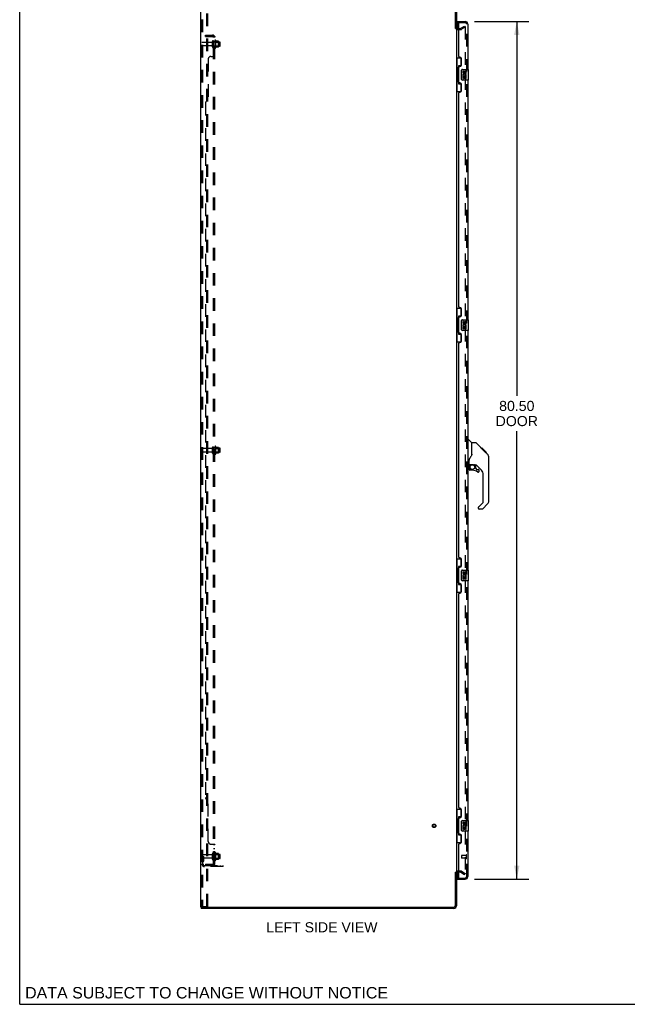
# Model space of a CAD drawing. Header units: inches. Extents: x 0 to 215, y 0 to 139.
# Tile 1 of 14: x 0 to 57, y 0 to 92. Entities that reach past the tile are written whole.
import ezdxf

# ---------------------------------------------------------------- set-up
doc = ezdxf.new("R2010")
doc.units = ezdxf.units.IN
doc.header["$LTSCALE"] = 11.804375
doc.header["$MEASUREMENT"] = 0
doc.linetypes.add('HIDDEN', pattern=[0.2, 0.1, -0.1])
doc.layers.get('0').update_dxf_attribs({"linetype": 'CONTINUOUS'})
for name, color, linetype in [('DEFAULT_2', 8, 'HIDDEN'), ('DIMENSIONS', 7, 'CONTINUOUS'), ('DOOR_ASSEMBLY', 7, 'CONTINUOUS'), ('SUBPANEL', 7, 'CONTINUOUS')]:
    doc.layers.add(name, color=color, linetype=linetype)
doc.styles.get("Standard").update_dxf_attribs({"font": 'arial.ttf'})
doc.dimstyles.new('DIMSTYLE_1', dxfattribs={"dimtxt": 0.946875, "dimasz": 1.2625, "dimexe": 0.09, "dimexo": 0.07, "dimgap": 0.0375, "dimtad": 0, "dimtih": 1, "dimtoh": 1, "dimzin": 4, "dimdsep": 46, "dimtxsty": 'Standard', "dimblk": '_FILLED', "dimblk1": '_FILLED', "dimblk2": '_FILLED', "dimcen": 0.09, "dimadec": 3, "dimazin": 1, "dimtfac": 1, "dimtdec": 3, "dimtofl": 0, "dimtmove": 0, "dimatfit": 3, "dimldrblk": '_FILLED', "dimfxl": 0, "dimtolj": 1, "dimtzin": 4, "dimarcsym": 0})

# ---------------------------------------------------------------- blocks, each defined once
blk = doc.blocks.new('_FILLED')
at = {"color": 0, "linetype": 'ByBlock'}
blk.add_solid([(0, 0), (-1, 0.2), (-1, -0.2)], dxfattribs=at)
blk = doc.blocks.new('*D9')
at = {"layer": 'DIMENSIONS', "color": 2, "linetype": 'Continuous'}
for p, q in [((42.685, 92.251), (47.783, 92.251)), ((46.647, 92.251), (46.647, 57.11)), ((46.647, 11.751), (46.647, 53.796)), ((42.685, 11.751), (47.783, 11.751))]:
    blk.add_line(p, q, dxfattribs=at)
at = {"layer": 'DIMENSIONS', "color": 2, "linetype": 'Continuous', "xscale": 1.2625, "yscale": 1.2625, "zscale": 1.2625}
for p, rotation in [((46.647, 92.251), 90), ((46.647, 11.751), 270)]:
    blk.add_blockref('_FILLED', p, dxfattribs=dict(at, rotation=rotation))
at = {"layer": 'DIMENSIONS', "color": 2, "linetype": 'Continuous', "insert": (46.647, 56.637), "char_height": 0.9469, "width": 3.9635, "attachment_point": 2, "line_spacing_factor": 0.9}
blk.add_mtext('80.50\\PDOOR', dxfattribs=at)

msp = doc.modelspace()

# ---------------------------------------------------------------- linework, layer by layer
at = {"color": 7, "linetype": 'Continuous'}
for p, q in [((0, 0), (0, 138.875)), ((40.885, 91.605), (40.989, 91.605)), ((40.885, 12.397), (40.989, 12.397)), ((17.041, 9.105), (17.041, 9.001)), ((17.046, 9.105), (17.079, 9.105)), ((0, 0), (214.625, 0))]:
    msp.add_line(p, q, dxfattribs=at)
at = {"color": 3, "linetype": 'Continuous'}
for p, q in [((16.989, 9.105), (16.989, 94.897)), ((40.885, 91.594), (40.885, 94.754)), ((40.989, 94.754), (40.989, 91.605)), ((40.989, 91.553), (40.989, 12.449)), ((41.132, 91.605), (41.193, 91.605)), ((40.885, 9.247), (40.885, 12.408)), ((40.989, 12.397), (40.989, 9.247)), ((41.193, 12.397), (41.132, 12.397)), ((16.989, 9.105), (17.046, 9.105)), ((40.743, 9.001), (17.041, 9.001)), ((17.079, 9.105), (40.743, 9.105))]:
    msp.add_line(p, q, dxfattribs=at)
for centre, radius, start, end in [((41.132, 91.747), 0.142, 180, 270), ((41.132, 12.254), 0.142, 90, 180), ((40.743, 9.247), 0.246, 270, 360), ((40.743, 9.247), 0.142, 270, 360)]:
    msp.add_arc(centre, radius, start, end, dxfattribs=at)
at = {"layer": 'DEFAULT_2', "color": 8, "linetype": 'HIDDEN'}
for p, q in [((17.093, 94.783), (17.093, 9.218)), ((17.167, 94.783), (17.167, 9.218)), ((17.565, 9.188), (17.565, 94.813)), ((17.669, 9.188), (17.669, 94.813)), ((41.132, 91.501), (41.394, 91.501)), ((41.193, 91.605), (41.394, 91.605)), ((41.41, 91.609), (41.75, 91.805)), ((41.802, 91.715), (41.462, 91.519)), ((41.75, 91.805), (41.802, 91.715)), ((41.802, 91.735), (41.802, 12.266)), ((18.021, 90.291), (17.123, 90.291)), ((18.021, 89.961), (17.123, 89.961)), ((18.083, 89.868), (18.083, 90.383)), ((18.193, 89.868), (18.193, 90.383)), ((18.788, 90.313), (18.193, 90.313)), ((18.788, 89.938), (18.193, 89.938)), ((18.318, 90.46), (18.318, 89.792)), ((18.338, 90.309), (18.318, 90.329)), ((18.338, 89.942), (18.318, 89.922)), ((18.338, 90.309), (18.338, 89.942)), ((18.338, 90.309), (18.634, 90.309)), ((18.338, 89.942), (18.634, 89.942)), ((18.388, 90.482), (18.388, 89.77)), ((18.644, 90.403), (18.416, 90.403)), ((18.644, 89.848), (18.416, 89.848)), ((18.634, 90.309), (18.654, 90.329)), ((18.634, 90.309), (18.634, 89.942)), ((18.634, 89.942), (18.654, 89.922)), ((18.654, 90.381), (18.654, 89.87)), ((18.818, 89.968), (18.818, 90.283)), ((18.021, 52.166), (17.123, 52.166)), ((18.021, 51.836), (17.123, 51.836)), ((18.083, 51.743), (18.083, 52.258)), ((18.193, 51.743), (18.193, 52.258)), ((18.788, 52.188), (18.193, 52.188)), ((18.788, 51.813), (18.193, 51.813)), ((18.318, 52.335), (18.318, 51.667)), ((18.338, 52.184), (18.318, 52.204)), ((18.338, 51.817), (18.318, 51.797)), ((18.338, 52.184), (18.338, 51.817)), ((18.338, 52.184), (18.634, 52.184)), ((18.338, 51.817), (18.634, 51.817)), ((18.388, 52.357), (18.388, 51.645)), ((18.644, 52.278), (18.416, 52.278)), ((18.634, 52.184), (18.654, 52.204)), ((18.634, 52.184), (18.634, 51.817)), ((18.634, 51.817), (18.654, 51.797)), ((18.654, 52.256), (18.654, 51.745)), ((18.818, 51.843), (18.818, 52.158)), ((18.644, 51.723), (18.416, 51.723)), ((17.197, 13.876), (17.093, 13.876)), ((18.021, 14.041), (17.123, 14.041)), ((17.183, 13.535), (17.183, 13.876)), ((17.197, 13.876), (17.287, 13.876)), ((17.197, 13.175), (17.197, 13.876)), ((17.287, 13.535), (17.287, 13.876)), ((18.083, 13.618), (18.083, 14.133)), ((18.193, 13.618), (18.193, 14.133)), ((18.788, 14.063), (18.193, 14.063)), ((18.318, 14.21), (18.318, 13.542)), ((18.338, 14.059), (18.318, 14.079)), ((18.338, 14.059), (18.634, 14.059)), ((18.338, 14.059), (18.338, 13.692)), ((18.388, 14.232), (18.388, 13.52)), ((18.644, 14.153), (18.416, 14.153)), ((18.634, 14.059), (18.654, 14.079)), ((18.634, 14.059), (18.634, 13.692)), ((18.654, 14.131), (18.654, 13.62)), ((18.818, 13.718), (18.818, 14.033)), ((18.021, 13.711), (17.123, 13.711)), ((17.182, 13.529), (17.133, 13.462)), ((17.183, 13.701), (17.287, 13.701)), ((17.266, 13.469), (17.217, 13.401)), ((17.34, 13.032), (19.093, 13.032)), ((18.788, 13.688), (18.193, 13.688)), ((18.338, 13.692), (18.318, 13.672)), ((18.338, 13.692), (18.634, 13.692)), ((18.644, 13.598), (18.416, 13.598)), ((18.59, 12.928), (18.59, 13.032)), ((18.634, 13.692), (18.654, 13.672)), ((18.846, 12.928), (18.846, 13.032)), ((19.093, 12.928), (19.093, 13.032)), ((19.093, 12.928), (17.34, 12.928)), ((41.394, 12.501), (41.132, 12.501)), ((41.394, 12.397), (41.193, 12.397)), ((41.41, 12.392), (41.75, 12.196)), ((41.462, 12.482), (41.802, 12.286)), ((41.75, 12.196), (41.802, 12.286)), ((17.115, 9.188), (17.109, 9.189)), ((17.115, 9.188), (17.188, 9.188)), ((17.188, 9.188), (17.182, 9.189)), ((17.188, 9.188), (17.669, 9.188))]:
    msp.add_line(p, q, dxfattribs=at)
for points in [[(41.785, 91.755), (41.784, 91.755), (41.782, 91.755), (41.781, 91.755), (41.779, 91.754), (41.777, 91.753)], [(41.79, 91.754), (41.788, 91.755), (41.786, 91.755), (41.785, 91.755)], [(41.79, 91.754), (41.792, 91.753), (41.794, 91.752), (41.795, 91.751), (41.797, 91.75), (41.798, 91.748), (41.799, 91.746), (41.8, 91.744), (41.801, 91.742), (41.801, 91.74), (41.802, 91.738), (41.802, 91.735)], [(41.785, 12.246), (41.784, 12.246), (41.782, 12.247), (41.781, 12.247), (41.779, 12.248), (41.777, 12.249)], [(41.802, 12.266), (41.802, 12.264), (41.801, 12.262), (41.801, 12.26), (41.8, 12.258), (41.799, 12.256), (41.798, 12.254), (41.797, 12.252), (41.795, 12.251), (41.794, 12.249), (41.792, 12.248), (41.79, 12.247), (41.788, 12.247), (41.786, 12.247), (41.785, 12.246)], [(17.093, 9.218), (17.094, 9.21), (17.096, 9.203), (17.1, 9.197), (17.104, 9.192), (17.109, 9.189)], [(17.167, 9.218), (17.168, 9.21), (17.17, 9.203), (17.173, 9.197), (17.178, 9.192), (17.182, 9.189)]]:
    msp.add_lwpolyline(points, dxfattribs=at)
for radius in [0.164, 0.124]:
    msp.add_circle((38.885, 16.751), radius, dxfattribs=at)
for centre, radius, start, end in [((41.132, 91.747), 0.246, 180, 270), ((41.394, 91.638), 0.033, 270, 300), ((41.394, 91.638), 0.137, 270, 300), ((17.123, 90.261), 0.03, 90, 180), ((17.123, 89.991), 0.03, 180, 270), ((18.021, 90.353), 0.0625, 270, 360), ((18.021, 89.898), 0.0625, 0, 90), ((18.138, 90.383), 0.055, 360, 180), ((18.138, 89.868), 0.055, 180, 0), ((18.357, 90.46), 0.0384, 34.44966, 180), ((18.357, 89.792), 0.0384, 180, 325.55034), ((17.788, 90.126), 0.698, 23.96793, 30.66313), ((17.788, 90.126), 0.698, 329.33687, 336.03207), ((18.435, 90.413), 0.01, 203.96793, 270), ((18.435, 89.838), 0.01, 90, 156.03207), ((18.644, 90.393), 0.01, 5.19383, 90), ((18.644, 89.858), 0.01, 270, 354.80617), ((18.513, 90.381), 0.141, 0, 5.20805), ((18.513, 89.87), 0.141, 354.79195, 360), ((18.788, 90.283), 0.03, 359.99999, 90), ((18.788, 89.968), 0.03, 270, 0.00001), ((17.123, 52.136), 0.03, 90, 180), ((17.123, 51.866), 0.03, 180, 270), ((18.021, 52.228), 0.0625, 270, 360), ((18.021, 51.773), 0.0625, 0, 90), ((18.138, 52.258), 0.055, 360, 180), ((18.357, 52.335), 0.0384, 34.44966, 180), ((17.788, 52.001), 0.698, 23.96793, 30.66313), ((18.435, 52.288), 0.01, 203.96793, 270), ((18.644, 52.268), 0.01, 5.19383, 90), ((18.513, 52.256), 0.141, 0, 5.20805), ((18.788, 52.158), 0.03, 359.99999, 90), ((18.788, 51.843), 0.03, 270, 0.00001), ((18.138, 51.743), 0.055, 180, 0), ((18.357, 51.667), 0.0384, 180, 325.55034), ((17.788, 52.001), 0.698, 329.33687, 336.03207), ((18.435, 51.713), 0.01, 90, 156.03207), ((18.644, 51.733), 0.01, 270, 354.80617), ((18.513, 51.745), 0.141, 354.79195, 360), ((17.123, 14.011), 0.03, 90, 180), ((18.021, 14.103), 0.0625, 270, 360), ((18.138, 14.133), 0.055, 360, 180), ((18.357, 14.21), 0.0384, 34.44966, 180), ((17.788, 13.876), 0.698, 23.96793, 30.66313), ((18.435, 14.163), 0.01, 203.96793, 270), ((18.644, 14.143), 0.01, 5.19383, 90), ((18.513, 14.131), 0.141, 0, 5.20805), ((18.788, 14.033), 0.03, 359.99999, 90), ((17.123, 13.741), 0.03, 180, 270), ((17.301, 13.34), 0.208, 144.24611, 180), ((17.34, 13.175), 0.246, 180, 270), ((17.173, 13.535), 0.01, 324.24611, 360), ((17.301, 13.34), 0.104, 144.24611, 180), ((17.34, 13.175), 0.142, 180, 270), ((17.173, 13.535), 0.114, 324.24611, 360), ((18.021, 13.648), 0.0625, 0, 90), ((18.138, 13.618), 0.055, 180, 0), ((18.357, 13.542), 0.0384, 180, 325.55034), ((17.788, 13.876), 0.698, 329.33687, 336.03207), ((18.435, 13.588), 0.01, 90, 156.03207), ((18.644, 13.608), 0.01, 270, 354.80617), ((18.513, 13.62), 0.141, 354.79195, 360), ((18.788, 13.718), 0.03, 270, 0.00001), ((41.132, 12.254), 0.246, 90, 180), ((41.394, 12.364), 0.137, 60, 90), ((41.394, 12.364), 0.033, 60, 90)]:
    msp.add_arc(centre, radius, start, end, dxfattribs=at)
at = {"layer": 'DOOR_ASSEMBLY', "color": 7, "linetype": 'Continuous'}
for p, q in [((41.068, 92.147), (41.068, 92.251)), ((41.068, 92.127), (41.068, 91.62)), ((40.989, 88.826), (41.43, 88.826)), ((41.028, 88.826), (41.028, 87.801)), ((41.393, 88.826), (41.393, 88.046)), ((41.007, 87.801), (41.007, 86.701)), ((41.007, 87.801), (41.129, 87.801)), ((41.129, 87.831), (41.129, 87.852)), ((41.129, 86.701), (41.129, 87.801)), ((41.166, 88.091), (41.166, 86.411)), ((41.393, 88.091), (41.166, 88.091)), ((41.452, 86.851), (41.452, 87.651)), ((41.552, 87.751), (42.092, 87.751)), ((41.59, 87.597), (41.59, 87.46)), ((41.653, 87.597), (41.59, 87.597)), ((41.59, 87.135), (41.59, 86.905)), ((41.608, 87.135), (41.59, 87.135)), ((41.59, 86.905), (41.653, 86.905)), ((41.643, 87.135), (41.67, 87.155)), ((41.643, 87.135), (41.904, 87.135)), ((41.653, 87.46), (41.653, 87.597)), ((41.653, 86.905), (41.653, 87.073)), ((41.653, 87.073), (41.718, 87.073)), ((41.718, 87.523), (41.718, 87.454)), ((41.718, 87.073), (41.718, 86.936)), ((41.718, 86.936), (41.779, 86.936)), ((41.779, 87.46), (41.779, 87.502)), ((41.779, 86.936), (41.779, 87.073)), ((41.779, 87.073), (41.842, 87.073)), ((41.834, 87.171), (41.891, 87.146)), ((41.842, 87.502), (41.842, 87.366)), ((41.842, 87.366), (41.904, 87.366)), ((41.842, 87.073), (41.842, 86.905)), ((41.842, 86.905), (41.904, 86.905)), ((41.904, 87.366), (41.904, 87.502)), ((41.904, 86.905), (41.904, 87.135)), ((42.107, 86.766), (42.107, 87.736)), ((41.007, 86.701), (41.129, 86.701)), ((41.028, 86.701), (41.028, 85.676)), ((41.129, 86.65), (41.129, 86.671)), ((41.166, 86.411), (41.393, 86.411)), ((41.393, 86.456), (41.393, 85.676)), ((42.092, 86.751), (41.552, 86.751)), ((40.989, 85.676), (41.43, 85.676)), ((40.989, 65.326), (41.43, 65.326)), ((41.028, 65.326), (41.028, 64.301)), ((41.393, 65.326), (41.393, 64.546)), ((41.007, 64.301), (41.007, 63.201)), ((41.007, 64.301), (41.129, 64.301)), ((41.129, 64.331), (41.129, 64.352)), ((41.129, 63.201), (41.129, 64.301)), ((41.166, 64.591), (41.166, 62.911)), ((41.393, 64.591), (41.166, 64.591)), ((41.452, 63.351), (41.452, 64.151)), ((41.552, 64.251), (42.092, 64.251)), ((41.59, 64.097), (41.59, 63.96)), ((41.653, 64.097), (41.59, 64.097)), ((41.653, 63.96), (41.653, 64.097)), ((41.718, 64.023), (41.718, 63.954)), ((41.779, 63.96), (41.779, 64.002)), ((41.842, 64.002), (41.842, 63.866)), ((41.842, 63.866), (41.904, 63.866)), ((41.904, 63.866), (41.904, 64.002)), ((42.107, 63.266), (42.107, 64.236)), ((41.007, 63.201), (41.129, 63.201)), ((41.028, 63.201), (41.028, 62.176)), ((41.129, 63.15), (41.129, 63.171)), ((41.166, 62.911), (41.393, 62.911)), ((41.393, 62.956), (41.393, 62.176)), ((42.092, 63.251), (41.552, 63.251)), ((41.59, 63.635), (41.59, 63.405)), ((41.608, 63.635), (41.59, 63.635)), ((41.59, 63.405), (41.653, 63.405)), ((41.643, 63.635), (41.67, 63.655)), ((41.643, 63.635), (41.904, 63.635)), ((41.653, 63.405), (41.653, 63.573)), ((41.653, 63.573), (41.718, 63.573)), ((41.718, 63.573), (41.718, 63.436)), ((41.718, 63.436), (41.779, 63.436)), ((41.779, 63.436), (41.779, 63.573)), ((41.779, 63.573), (41.842, 63.573)), ((41.834, 63.671), (41.891, 63.646)), ((41.842, 63.573), (41.842, 63.405)), ((41.842, 63.405), (41.904, 63.405)), ((41.904, 63.405), (41.904, 63.635)), ((40.989, 62.176), (41.43, 62.176)), ((42.047, 53.005), (42.11, 53.005)), ((42.435, 52.696), (42.138, 52.993)), ((42.802, 52.69), (42.441, 52.69)), ((42.441, 51.585), (42.441, 52.69)), ((43.623, 51.902), (42.858, 52.667)), ((43.379, 52.212), (43.312, 52.212)), ((43.386, 52.205), (43.32, 52.205)), ((43.396, 52.195), (43.329, 52.195)), ((43.403, 52.189), (43.336, 52.189)), ((43.411, 52.181), (43.344, 52.181)), ((43.43, 52.161), (43.364, 52.161)), ((43.379, 52.212), (43.706, 51.886)), ((43.453, 52.139), (43.386, 52.139)), ((43.476, 52.115), (43.409, 52.115)), ((43.5, 52.091), (43.433, 52.091)), ((43.524, 52.068), (43.457, 52.068)), ((43.547, 52.044), (43.481, 52.044)), ((43.57, 52.022), (43.503, 52.022)), ((43.59, 52.002), (43.523, 52.002)), ((43.607, 51.984), (43.54, 51.984)), ((43.62, 51.971), (43.553, 51.971)), ((43.624, 51.967), (43.558, 51.967)), ((43.627, 51.965), (43.56, 51.965)), ((43.626, 51.965), (43.56, 51.965)), ((43.628, 51.964), (43.561, 51.964)), ((43.61, 51.914), (43.561, 51.963)), ((43.63, 51.961), (43.563, 51.961)), ((43.635, 51.957), (43.568, 51.957)), ((43.641, 51.951), (43.574, 51.951)), ((43.654, 51.937), (43.587, 51.937)), ((43.669, 51.922), (43.602, 51.922)), ((43.677, 51.915), (43.61, 51.915)), ((43.622, 51.902), (43.61, 51.914)), ((43.684, 51.908), (43.617, 51.908)), ((43.623, 51.901), (43.901, 51.623)), ((43.696, 51.896), (43.629, 51.896)), ((43.701, 51.89), (43.634, 51.89)), ((43.704, 51.887), (43.638, 51.887)), ((43.706, 51.886), (43.64, 51.886)), ((43.706, 51.886), (43.64, 51.886)), ((43.706, 51.885), (43.64, 51.885)), ((43.795, 51.797), (43.706, 51.885)), ((43.724, 51.801), (43.791, 51.801)), ((43.792, 51.799), (43.725, 51.799)), ((43.795, 51.797), (43.728, 51.797)), ((42.166, 50.662), (42.166, 51.069)), ((43.921, 51.601), (43.901, 51.623)), ((44.016, 51.346), (44.015, 51.376)), ((44.016, 47.243), (44.016, 51.346)), ((42.126, 50.623), (42.047, 50.623)), ((42.166, 50.445), (42.166, 50.208)), ((42.185, 50.664), (42.48, 50.664)), ((42.223, 50.584), (42.303, 50.664)), ((42.229, 50.579), (42.226, 50.582)), ((42.233, 50.575), (42.229, 50.579)), ((42.237, 50.571), (42.233, 50.575)), ((42.48, 50.129), (42.244, 50.129)), ((42.753, 50.623), (42.666, 50.623)), ((42.795, 50.291), (42.795, 50.618)), ((42.799, 50.283), (42.871, 50.211)), ((43.331, 50.127), (42.83, 50.628)), ((42.879, 50.208), (43.032, 50.208)), ((43.11, 50.01), (43.11, 50.129)), ((43.504, 47.157), (43.504, 49.709)), ((43.032, 46.633), (43.032, 46.568)), ((43.045, 46.666), (43.481, 47.101)), ((43.393, 46.489), (43.11, 46.489)), ((43.901, 46.964), (43.448, 46.512)), ((40.989, 41.826), (41.43, 41.826)), ((41.028, 41.826), (41.028, 40.801)), ((41.393, 41.826), (41.393, 41.046)), ((41.007, 40.801), (41.129, 40.801)), ((41.007, 40.801), (41.007, 39.701)), ((41.129, 40.831), (41.129, 40.852)), ((41.129, 39.701), (41.129, 40.801)), ((41.393, 41.091), (41.166, 41.091)), ((41.166, 41.091), (41.166, 39.411)), ((41.552, 40.751), (42.092, 40.751)), ((42.107, 39.766), (42.107, 40.736)), ((41.452, 39.851), (41.452, 40.651)), ((42.092, 39.751), (41.552, 39.751)), ((41.653, 40.597), (41.59, 40.597)), ((41.59, 40.597), (41.59, 40.46)), ((41.608, 40.135), (41.59, 40.135)), ((41.59, 40.135), (41.59, 39.905)), ((41.59, 39.905), (41.653, 39.905)), ((41.643, 40.135), (41.67, 40.155)), ((41.643, 40.135), (41.904, 40.135)), ((41.653, 40.46), (41.653, 40.597)), ((41.653, 40.073), (41.718, 40.073)), ((41.653, 39.905), (41.653, 40.073)), ((41.718, 40.523), (41.718, 40.454)), ((41.718, 40.073), (41.718, 39.936)), ((41.718, 39.936), (41.779, 39.936)), ((41.779, 40.46), (41.779, 40.502)), ((41.779, 40.073), (41.842, 40.073)), ((41.779, 39.936), (41.779, 40.073)), ((41.834, 40.171), (41.891, 40.146)), ((41.842, 40.502), (41.842, 40.366)), ((41.842, 40.366), (41.904, 40.366)), ((41.842, 40.073), (41.842, 39.905)), ((41.842, 39.905), (41.904, 39.905)), ((41.904, 40.366), (41.904, 40.502)), ((41.904, 39.905), (41.904, 40.135)), ((41.007, 39.701), (41.129, 39.701)), ((41.028, 39.701), (41.028, 38.676)), ((41.129, 39.65), (41.129, 39.671)), ((41.166, 39.411), (41.393, 39.411)), ((41.393, 39.456), (41.393, 38.676)), ((40.989, 38.676), (41.43, 38.676)), ((40.989, 18.326), (41.43, 18.326)), ((41.028, 18.326), (41.028, 17.301)), ((41.393, 17.591), (41.166, 17.591)), ((41.166, 17.591), (41.166, 15.911)), ((41.393, 18.326), (41.393, 17.546)), ((41.007, 17.301), (41.129, 17.301)), ((41.007, 17.301), (41.007, 16.201)), ((41.129, 17.331), (41.129, 17.352)), ((41.129, 16.201), (41.129, 17.301)), ((41.452, 16.351), (41.452, 17.151)), ((41.552, 17.251), (42.092, 17.251)), ((41.653, 17.097), (41.59, 17.097)), ((41.59, 17.097), (41.59, 16.96)), ((41.608, 16.635), (41.59, 16.635)), ((41.59, 16.635), (41.59, 16.405)), ((41.643, 16.635), (41.67, 16.655)), ((41.643, 16.635), (41.904, 16.635)), ((41.653, 16.96), (41.653, 17.097)), ((41.718, 17.023), (41.718, 16.954)), ((41.779, 16.96), (41.779, 17.002)), ((41.834, 16.671), (41.891, 16.646)), ((41.842, 17.002), (41.842, 16.866)), ((41.842, 16.866), (41.904, 16.866)), ((41.904, 16.866), (41.904, 17.002)), ((41.904, 16.405), (41.904, 16.635)), ((42.107, 16.266), (42.107, 17.236)), ((41.007, 16.201), (41.129, 16.201)), ((41.028, 16.201), (41.028, 15.176)), ((41.129, 16.15), (41.129, 16.171)), ((41.166, 15.911), (41.393, 15.911)), ((41.393, 15.956), (41.393, 15.176)), ((42.092, 16.251), (41.552, 16.251)), ((41.59, 16.405), (41.653, 16.405)), ((41.653, 16.573), (41.718, 16.573)), ((41.653, 16.405), (41.653, 16.573)), ((41.718, 16.573), (41.718, 16.436)), ((41.718, 16.436), (41.779, 16.436)), ((41.779, 16.573), (41.842, 16.573)), ((41.779, 16.436), (41.779, 16.573)), ((41.842, 16.573), (41.842, 16.405)), ((41.842, 16.405), (41.904, 16.405)), ((40.989, 15.176), (41.43, 15.176)), ((41.068, 12.382), (41.068, 11.875)), ((41.068, 11.855), (41.068, 11.751))]:
    msp.add_line(p, q, dxfattribs=at)
at = {"layer": 'DOOR_ASSEMBLY', "color": 3, "linetype": 'Continuous'}
for p, q in [((41.068, 92.251), (41.801, 92.251)), ((41.193, 88.958), (41.193, 92.127)), ((42.047, 92.004), (42.047, 87.751)), ((41.313, 88.898), (41.253, 88.898)), ((41.443, 88.148), (41.443, 88.768)), ((41.193, 86.543), (41.193, 87.958)), ((41.253, 88.018), (41.313, 88.018)), ((41.313, 86.483), (41.253, 86.483)), ((41.443, 85.733), (41.443, 86.353)), ((42.047, 86.751), (42.047, 64.251)), ((41.193, 65.458), (41.193, 85.543)), ((41.253, 85.603), (41.313, 85.603)), ((41.313, 65.398), (41.253, 65.398)), ((41.443, 64.648), (41.443, 65.268)), ((41.193, 63.043), (41.193, 64.458)), ((41.253, 64.518), (41.313, 64.518)), ((41.313, 62.983), (41.253, 62.983)), ((41.443, 62.233), (41.443, 62.853)), ((42.047, 63.251), (42.047, 40.751)), ((41.193, 41.958), (41.193, 62.043)), ((41.253, 62.103), (41.313, 62.103)), ((41.313, 41.898), (41.253, 41.898)), ((41.443, 41.148), (41.443, 41.768)), ((41.193, 39.543), (41.193, 40.958)), ((41.253, 41.018), (41.313, 41.018)), ((42.047, 39.751), (42.047, 17.251)), ((41.313, 39.483), (41.253, 39.483)), ((41.443, 38.733), (41.443, 39.353)), ((41.193, 18.458), (41.193, 38.543)), ((41.253, 38.603), (41.313, 38.603)), ((41.313, 18.398), (41.253, 18.398)), ((41.443, 17.648), (41.443, 18.268)), ((41.193, 16.043), (41.193, 17.458)), ((41.253, 17.518), (41.313, 17.518)), ((41.313, 15.983), (41.253, 15.983)), ((41.443, 15.233), (41.443, 15.853)), ((42.047, 16.251), (42.047, 11.997)), ((41.193, 11.875), (41.193, 15.043)), ((41.253, 15.103), (41.313, 15.103)), ((41.068, 11.751), (41.801, 11.751))]:
    msp.add_line(p, q, dxfattribs=at)
at = {"layer": 'DOOR_ASSEMBLY', "color": 8, "linetype": 'HIDDEN'}
for p, q in [((41.213, 92.147), (41.068, 92.147)), ((41.213, 92.147), (41.801, 92.147)), ((41.943, 11.997), (41.943, 92.004)), ((41.443, 13.969), (41.443, 13.741)), ((41.9, 13.979), (41.453, 13.979)), ((41.9, 13.997), (41.9, 13.713)), ((41.9, 13.731), (41.453, 13.731)), ((41.068, 11.855), (41.213, 11.855)), ((41.213, 11.855), (41.801, 11.855))]:
    msp.add_line(p, q, dxfattribs=at)
at = {"layer": 'DOOR_ASSEMBLY', "color": 7, "linetype": 'Continuous'}
for points in [[(41.166, 88.067), (41.167, 88.064), (41.167, 88.06), (41.168, 88.056), (41.169, 88.052), (41.171, 88.047), (41.173, 88.042), (41.175, 88.036), (41.178, 88.03), (41.182, 88.024), (41.186, 88.017), (41.19, 88.01), (41.195, 88.002), (41.2, 87.993), (41.202, 87.99)], [(41.452, 87.651), (41.453, 87.657), (41.453, 87.663), (41.454, 87.669), (41.456, 87.675), (41.457, 87.681), (41.459, 87.687)], [(41.202, 86.512), (41.2, 86.508), (41.195, 86.5), (41.19, 86.492), (41.186, 86.485), (41.182, 86.478), (41.178, 86.471), (41.175, 86.465), (41.173, 86.46), (41.171, 86.455), (41.169, 86.45), (41.168, 86.446), (41.167, 86.442), (41.167, 86.438), (41.166, 86.435)], [(41.459, 86.815), (41.457, 86.82), (41.456, 86.826), (41.454, 86.832), (41.453, 86.838), (41.453, 86.845), (41.452, 86.851)], [(41.166, 64.567), (41.167, 64.564), (41.167, 64.56), (41.168, 64.556), (41.169, 64.552), (41.171, 64.547), (41.173, 64.542), (41.175, 64.536), (41.178, 64.53), (41.182, 64.524), (41.186, 64.517), (41.19, 64.51), (41.195, 64.502), (41.2, 64.493), (41.202, 64.49)], [(41.452, 64.151), (41.453, 64.157), (41.453, 64.163), (41.454, 64.169), (41.456, 64.175), (41.457, 64.181), (41.459, 64.187)], [(41.202, 63.012), (41.2, 63.008), (41.195, 63), (41.19, 62.992), (41.186, 62.985), (41.182, 62.978), (41.178, 62.971), (41.175, 62.965), (41.173, 62.96), (41.171, 62.955), (41.169, 62.95), (41.168, 62.946), (41.167, 62.942), (41.167, 62.938), (41.166, 62.935)], [(41.459, 63.315), (41.457, 63.32), (41.456, 63.326), (41.454, 63.332), (41.453, 63.338), (41.453, 63.345), (41.452, 63.351)], [(42.858, 52.667), (42.85, 52.673), (42.842, 52.679), (42.832, 52.684), (42.823, 52.687), (42.813, 52.689), (42.802, 52.69)], [(43.561, 51.963), (43.54, 51.985), (43.518, 52.006), (43.496, 52.028)], [(42.219, 51.24), (42.208, 51.223), (42.193, 51.194), (42.18, 51.162), (42.171, 51.128), (42.167, 51.094), (42.166, 51.069)], [(42.441, 51.648), (42.42, 51.59), (42.39, 51.521), (42.353, 51.451), (42.311, 51.379), (42.264, 51.305), (42.219, 51.24)], [(44.016, 51.346), (44.015, 51.375), (44.009, 51.416), (44, 51.457), (43.986, 51.496), (43.968, 51.533), (43.947, 51.568), (43.921, 51.601)], [(42.237, 50.571), (42.228, 50.56), (42.219, 50.549), (42.212, 50.538), (42.205, 50.526), (42.199, 50.513), (42.194, 50.5), (42.19, 50.487), (42.188, 50.473), (42.186, 50.459), (42.186, 50.445)], [(42.226, 50.582), (42.225, 50.583), (42.224, 50.584), (42.223, 50.584), (42.223, 50.584)], [(42.48, 50.664), (42.488, 50.664), (42.508, 50.663), (42.528, 50.661), (42.549, 50.657), (42.568, 50.652), (42.586, 50.647), (42.602, 50.642), (42.616, 50.637), (42.628, 50.632), (42.639, 50.629), (42.648, 50.626), (42.656, 50.624), (42.664, 50.623), (42.665, 50.623)], [(41.166, 41.067), (41.167, 41.064), (41.167, 41.06), (41.168, 41.056), (41.169, 41.052), (41.171, 41.047), (41.173, 41.042), (41.175, 41.036), (41.178, 41.03), (41.182, 41.024), (41.186, 41.017), (41.19, 41.01), (41.195, 41.002), (41.2, 40.993), (41.202, 40.99)], [(41.452, 40.651), (41.453, 40.657), (41.453, 40.663), (41.454, 40.669), (41.456, 40.675), (41.457, 40.681), (41.459, 40.687)], [(41.459, 39.815), (41.457, 39.82), (41.456, 39.826), (41.454, 39.832), (41.453, 39.838), (41.453, 39.845), (41.452, 39.851)], [(41.202, 39.512), (41.2, 39.508), (41.195, 39.5), (41.19, 39.492), (41.186, 39.485), (41.182, 39.478), (41.178, 39.471), (41.175, 39.465), (41.173, 39.46), (41.171, 39.455), (41.169, 39.45), (41.168, 39.446), (41.167, 39.442), (41.167, 39.438), (41.166, 39.435)], [(41.166, 17.567), (41.167, 17.564), (41.167, 17.56), (41.168, 17.556), (41.169, 17.552), (41.171, 17.547), (41.173, 17.542), (41.175, 17.536), (41.178, 17.53), (41.182, 17.524), (41.186, 17.517), (41.19, 17.51), (41.195, 17.502), (41.2, 17.493), (41.202, 17.49)], [(41.452, 17.151), (41.453, 17.157), (41.453, 17.163), (41.454, 17.169), (41.456, 17.175), (41.457, 17.181), (41.459, 17.187)], [(41.202, 16.012), (41.2, 16.008), (41.195, 16), (41.19, 15.992), (41.186, 15.985), (41.182, 15.978), (41.178, 15.971), (41.175, 15.965), (41.173, 15.96), (41.171, 15.955), (41.169, 15.95), (41.168, 15.946), (41.167, 15.942), (41.167, 15.938), (41.166, 15.935)], [(41.459, 16.315), (41.457, 16.32), (41.456, 16.326), (41.454, 16.332), (41.453, 16.338), (41.453, 16.345), (41.452, 16.351)]]:
    msp.add_lwpolyline(points, dxfattribs=at)
msp.add_circle((42.48, 50.424), 0.217, dxfattribs=at)
for centre, radius, start, end in [((41.088, 92.127), 0.02, 90, 180), ((41.883, 91.861), 0.26, 90, 92.58661), ((41.552, 87.651), 0.1, 90, 158.79459), ((41.684, 87.46), 0.0943, 180, 360), ((41.744, 87.209), 0.154, 161.41988, 206.19629), ((41.747, 87.209), 0.157, 336.59665, 161.87913), ((41.747, 87.209), 0.157, 205.73705, 207.8532), ((41.684, 87.46), 0.0314, 180, 261.22946), ((41.747, 87.209), 0.0943, 336.59665, 215.11217), ((41.684, 87.465), 0.0362, 263.42855, 341.76278), ((41.81, 87.502), 0.0943, 68.69989, 167.43379), ((41.81, 87.502), 0.0314, 0, 180.04847), ((41.81, 87.502), 0.0943, 0, 68.67039), ((42.092, 87.736), 0.015, 0, 90), ((41.552, 86.851), 0.1, 201.20502, 270), ((42.092, 86.766), 0.015, 270, 360), ((41.552, 64.151), 0.1, 90, 158.79459), ((41.684, 63.96), 0.0943, 180, 360), ((41.747, 63.709), 0.157, 336.59665, 161.87913), ((41.684, 63.96), 0.0314, 180, 261.22946), ((41.747, 63.709), 0.0943, 336.59665, 215.11217), ((41.684, 63.965), 0.0362, 263.42855, 341.76278), ((41.81, 64.002), 0.0943, 68.69989, 167.43379), ((41.81, 64.002), 0.0314, 0, 180.04847), ((41.81, 64.002), 0.0943, 0, 68.67039), ((42.092, 64.236), 0.015, 0, 90), ((41.552, 63.351), 0.1, 201.20502, 270), ((41.744, 63.709), 0.154, 161.41988, 206.19629), ((41.747, 63.709), 0.157, 205.73705, 207.8532), ((42.092, 63.266), 0.015, 270, 360), ((42.11, 52.965), 0.0394, 45, 90), ((42.421, 52.682), 0.0197, 7.5, 45), ((43.583, 51.329), 0.433, 42.23856, 42.72732), ((42.126, 50.662), 0.0394, 270, 360), ((42.185, 50.684), 0.0197, 180, 270), ((42.362, 50.445), 0.197, 135, 180), ((42.244, 50.208), 0.0787, 180, 270), ((42.48, 49.342), 0.787, 50.4788, 90), ((42.753, 50.426), 0.197, 45, 90), ((42.807, 50.291), 0.0118, 180, 225), ((42.879, 50.219), 0.0118, 225, 270), ((43.032, 50.01), 0.0787, 230.4788, 360), ((43.032, 50.129), 0.0787, 0, 90), ((42.914, 49.709), 0.591, 0, 45), ((43.425, 47.157), 0.0787, 315, 360), ((43.622, 47.243), 0.394, 315, 360), ((43.079, 46.633), 0.0472, 135, 180), ((43.11, 46.568), 0.0787, 180, 270), ((43.393, 46.568), 0.0787, 270, 315), ((41.552, 40.651), 0.1, 90, 158.79459), ((42.092, 40.736), 0.015, 0, 90), ((41.552, 39.851), 0.1, 201.20502, 270), ((41.684, 40.46), 0.0943, 180, 360), ((41.744, 40.209), 0.154, 161.41988, 206.19629), ((41.747, 40.209), 0.157, 336.59665, 161.87913), ((41.747, 40.209), 0.157, 205.73705, 207.8532), ((41.684, 40.46), 0.0314, 180, 261.22946), ((41.747, 40.209), 0.0943, 336.59665, 215.11217), ((41.684, 40.465), 0.0362, 263.42855, 341.76278), ((41.81, 40.502), 0.0943, 68.69989, 167.43379), ((41.81, 40.502), 0.0314, 0, 180.04847), ((41.81, 40.502), 0.0943, 0, 68.67039), ((42.092, 39.766), 0.015, 270, 360), ((41.552, 17.151), 0.1, 90, 158.79459), ((41.684, 16.96), 0.0943, 180, 360), ((41.744, 16.709), 0.154, 161.41988, 206.19629), ((41.747, 16.709), 0.157, 336.59665, 161.87913), ((41.747, 16.709), 0.157, 205.73705, 207.8532), ((41.684, 16.96), 0.0314, 180, 261.22946), ((41.747, 16.709), 0.0943, 336.59665, 215.11217), ((41.684, 16.965), 0.0362, 263.42855, 341.76278), ((41.81, 17.002), 0.0943, 68.69989, 167.43379), ((41.81, 17.002), 0.0314, 0, 180.04847), ((41.81, 17.002), 0.0943, 0, 68.67039), ((42.092, 17.236), 0.015, 0, 90), ((41.552, 16.351), 0.1, 201.20502, 270), ((42.092, 16.266), 0.015, 270, 360), ((41.088, 11.875), 0.02, 180, 270), ((41.883, 12.141), 0.26, 267.41339, 270)]:
    msp.add_arc(centre, radius, start, end, dxfattribs=at)
at = {"layer": 'DOOR_ASSEMBLY', "color": 3, "linetype": 'Continuous'}
for centre, radius, start, end in [((41.213, 92.127), 0.02, 90, 180), ((41.801, 92.004), 0.246, 0, 90), ((41.253, 88.958), 0.06, 180, 270), ((41.313, 88.768), 0.13, 0, 90), ((41.253, 87.958), 0.06, 90, 180), ((41.313, 88.148), 0.13, 270, 360), ((41.253, 86.543), 0.06, 180, 270), ((41.313, 86.353), 0.13, 0, 90), ((41.253, 85.543), 0.06, 90, 180), ((41.313, 85.733), 0.13, 270, 360), ((41.253, 65.458), 0.06, 180, 270), ((41.313, 65.268), 0.13, 0, 90), ((41.253, 64.458), 0.06, 90, 180), ((41.313, 64.648), 0.13, 270, 360), ((41.253, 63.043), 0.06, 180, 270), ((41.313, 62.853), 0.13, 0, 90), ((41.253, 62.043), 0.06, 90, 180), ((41.313, 62.233), 0.13, 270, 360), ((41.253, 41.958), 0.06, 180, 270), ((41.313, 41.768), 0.13, 0, 90), ((41.253, 40.958), 0.06, 90, 180), ((41.313, 41.148), 0.13, 270, 360), ((41.253, 39.543), 0.06, 180, 270), ((41.313, 39.353), 0.13, 0, 90), ((41.253, 38.543), 0.06, 90, 180), ((41.313, 38.733), 0.13, 270, 360), ((41.253, 18.458), 0.06, 180, 270), ((41.313, 18.268), 0.13, 0, 90), ((41.313, 17.648), 0.13, 270, 360), ((41.253, 17.458), 0.06, 90, 180), ((41.253, 16.043), 0.06, 180, 270), ((41.313, 15.853), 0.13, 0, 90), ((41.253, 15.043), 0.06, 90, 180), ((41.313, 15.233), 0.13, 270, 360), ((41.213, 11.875), 0.02, 180, 270), ((41.801, 11.997), 0.246, 270, 360)]:
    msp.add_arc(centre, radius, start, end, dxfattribs=at)
at = {"layer": 'DOOR_ASSEMBLY', "color": 8, "linetype": 'HIDDEN'}
for centre, radius, start, end in [((41.801, 92.004), 0.142, 0, 90), ((41.453, 13.969), 0.01, 90, 180), ((41.922, 13.997), 0.0215, 0, 180), ((41.453, 13.741), 0.01, 180, 270), ((41.922, 13.713), 0.0215, 180, 360), ((41.801, 11.997), 0.142, 270, 360)]:
    msp.add_arc(centre, radius, start, end, dxfattribs=at)
at = {"layer": 'DOOR_ASSEMBLY', "color": 7, "linetype": 'Continuous'}
for centre, start_param, end_param in [((41.234, 87.841), 0.699287, 1.51401), ((41.234, 87.841), -4.655602, -3.84088), ((41.234, 86.66), 0.699287, 1.51401), ((41.234, 86.66), -4.655602, -3.84088), ((41.234, 64.341), 0.699287, 1.51401), ((41.234, 64.341), -4.655602, -3.84088), ((41.234, 63.16), 0.699287, 1.51401), ((41.234, 63.16), -4.655602, -3.84088), ((41.234, 40.841), 0.699287, 1.51401), ((41.234, 40.841), -4.655602, -3.84088), ((41.234, 39.66), 0.699287, 1.51401), ((41.234, 39.66), -4.655602, -3.84088), ((41.234, 17.341), 0.699287, 1.51401), ((41.234, 17.341), -4.655602, -3.84088), ((41.234, 16.16), 0.699287, 1.51401), ((41.234, 16.16), -4.655602, -3.84088)]:
    msp.add_ellipse(centre, major_axis=(0, 0.18), ratio=0.579493, start_param=start_param, end_param=end_param, dxfattribs=at)
at = {"layer": 'SUBPANEL', "color": 8, "linetype": 'HIDDEN'}
for p, q in [((17.443, 90.845), (17.443, 90.97)), ((17.443, 90.97), (18.081, 90.97)), ((17.443, 90.845), (18.081, 90.845)), ((17.693, 90.845), (17.693, 90.97)), ((18.264, 90.883), (18.168, 90.804)), ((18.193, 13.157), (18.193, 90.845)), ((18.193, 90.845), (18.318, 90.845)), ((18.318, 13.157), (18.318, 90.845)), ((18.193, 90.376), (18.318, 90.376)), ((18.193, 89.876), (18.318, 89.876)), ((18.193, 89.648), (18.318, 89.648)), ((17.943, 88.97), (18.264, 88.97)), ((18.179, 88.989), (18.183, 88.992)), ((18.193, 89.367), (18.318, 89.367)), ((18.193, 89.005), (18.318, 89.005)), ((17.693, 88.72), (17.693, 84.845)), ((17.443, 84.595), (17.443, 19.407)), ((18.193, 52.251), (18.318, 52.251)), ((18.193, 51.751), (18.318, 51.751)), ((17.693, 15.282), (17.693, 19.157)), ((17.943, 15.032), (18.264, 15.032)), ((18.193, 14.997), (18.318, 14.997)), ((18.318, 14.998), (18.318, 14.997)), ((18.193, 14.635), (18.318, 14.635)), ((18.193, 14.354), (18.318, 14.354)), ((18.193, 14.126), (18.318, 14.126)), ((17.443, 13.157), (18.081, 13.157)), ((17.443, 13.157), (17.443, 13.032)), ((18.081, 13.032), (17.443, 13.032)), ((17.693, 13.157), (17.693, 13.032)), ((18.264, 13.119), (18.168, 13.198)), ((18.189, 13.18), (18.189, 13.18)), ((18.193, 13.626), (18.318, 13.626)), ((18.193, 13.177), (18.194, 13.177)), ((18.193, 13.157), (18.318, 13.157))]:
    msp.add_line(p, q, dxfattribs=at)
for points in [[(18.168, 90.804), (18.168, 90.804), (18.167, 90.805), (18.167, 90.806), (18.168, 90.807), (18.168, 90.808), (18.169, 90.809), (18.17, 90.811), (18.171, 90.812), (18.172, 90.814), (18.174, 90.815), (18.175, 90.817)], [(18.175, 90.817), (18.179, 90.821), (18.181, 90.823), (18.183, 90.825), (18.185, 90.828), (18.187, 90.83), (18.188, 90.832), (18.19, 90.835), (18.191, 90.837), (18.192, 90.839), (18.193, 90.841), (18.193, 90.843), (18.193, 90.845)], [(18.189, 90.822), (18.189, 90.822), (18.19, 90.822), (18.19, 90.822), (18.19, 90.822), (18.191, 90.822), (18.191, 90.823), (18.192, 90.823), (18.192, 90.823), (18.193, 90.824), (18.193, 90.824), (18.194, 90.824), (18.195, 90.825), (18.195, 90.825), (18.196, 90.825), (18.196, 90.826), (18.197, 90.826), (18.198, 90.826), (18.199, 90.827), (18.199, 90.827), (18.2, 90.828), (18.201, 90.828), (18.201, 90.828), (18.202, 90.829), (18.203, 90.829), (18.204, 90.829), (18.205, 90.83), (18.205, 90.83), (18.206, 90.83), (18.207, 90.831), (18.208, 90.831), (18.209, 90.832), (18.21, 90.832), (18.21, 90.832), (18.211, 90.833), (18.212, 90.833), (18.213, 90.833), (18.214, 90.834), (18.215, 90.834), (18.216, 90.835), (18.217, 90.835), (18.218, 90.835), (18.219, 90.836), (18.22, 90.836), (18.221, 90.837), (18.222, 90.837), (18.223, 90.837), (18.225, 90.838), (18.226, 90.838), (18.227, 90.838), (18.228, 90.839), (18.229, 90.839), (18.23, 90.839), (18.231, 90.84), (18.232, 90.84), (18.234, 90.84), (18.235, 90.841), (18.236, 90.841), (18.237, 90.841), (18.238, 90.842), (18.239, 90.842), (18.24, 90.842), (18.241, 90.842), (18.242, 90.843), (18.243, 90.843), (18.244, 90.843), (18.245, 90.843), (18.246, 90.844), (18.247, 90.844), (18.248, 90.844), (18.249, 90.844), (18.249, 90.844), (18.25, 90.844), (18.251, 90.844), (18.252, 90.845), (18.252, 90.845), (18.253, 90.845), (18.253, 90.845)], [(18.193, 90.824), (18.193, 90.824), (18.192, 90.824), (18.192, 90.823), (18.191, 90.823), (18.191, 90.823), (18.19, 90.822), (18.19, 90.822), (18.19, 90.822), (18.19, 90.822), (18.189, 90.822), (18.189, 90.822)], [(18.253, 90.845), (18.253, 90.845), (18.253, 90.845), (18.253, 90.845), (18.253, 90.845), (18.253, 90.845), (18.252, 90.845), (18.252, 90.845), (18.251, 90.845), (18.251, 90.845), (18.25, 90.845)], [(18.264, 90.883), (18.266, 90.881), (18.269, 90.879), (18.272, 90.877), (18.275, 90.875), (18.278, 90.873), (18.281, 90.871), (18.285, 90.87), (18.289, 90.868)], [(18.289, 90.868), (18.296, 90.865), (18.299, 90.863), (18.302, 90.862), (18.305, 90.86), (18.308, 90.859), (18.311, 90.857), (18.313, 90.855), (18.315, 90.853), (18.316, 90.851), (18.317, 90.849), (18.318, 90.848), (18.318, 90.846), (18.318, 90.845)], [(18.168, 88.97), (18.168, 88.971), (18.167, 88.973), (18.167, 88.975), (18.168, 88.976), (18.168, 88.978), (18.169, 88.979), (18.17, 88.981), (18.171, 88.983), (18.172, 88.984), (18.174, 88.985), (18.175, 88.987), (18.177, 88.988)], [(18.168, 88.97), (18.168, 88.971), (18.167, 88.973), (18.167, 88.975), (18.168, 88.976), (18.168, 88.978)], [(18.17, 88.981), (18.171, 88.983), (18.172, 88.984)], [(18.174, 88.985), (18.175, 88.987), (18.177, 88.988), (18.179, 88.989)], [(18.183, 88.992), (18.185, 88.993), (18.187, 88.995), (18.188, 88.996), (18.19, 88.998), (18.191, 88.999), (18.192, 89.001), (18.193, 89.002), (18.193, 89.004), (18.193, 89.005)], [(18.187, 88.995), (18.188, 88.996), (18.19, 88.998), (18.191, 88.999), (18.192, 89.001), (18.193, 89.002), (18.193, 89.004), (18.193, 89.005)], [(18.264, 88.97), (18.266, 88.971), (18.269, 88.973), (18.272, 88.974), (18.275, 88.976), (18.278, 88.977), (18.281, 88.979), (18.285, 88.981), (18.292, 88.984)], [(18.264, 88.97), (18.266, 88.971), (18.269, 88.973), (18.272, 88.974)], [(18.292, 88.984), (18.296, 88.985), (18.299, 88.987)], [(18.299, 88.987), (18.302, 88.988), (18.305, 88.99), (18.308, 88.991), (18.311, 88.993)], [(18.305, 88.99), (18.308, 88.991), (18.311, 88.993), (18.313, 88.995), (18.315, 88.997), (18.316, 88.999), (18.317, 89), (18.318, 89.002), (18.318, 89.004), (18.318, 89.005)], [(18.313, 88.995), (18.315, 88.997), (18.316, 88.999), (18.317, 89), (18.318, 89.002), (18.318, 89.004)], [(18.168, 15.032), (18.168, 15.03), (18.167, 15.029), (18.167, 15.027), (18.168, 15.025), (18.168, 15.024), (18.169, 15.022), (18.17, 15.021), (18.171, 15.019), (18.172, 15.018), (18.174, 15.016), (18.175, 15.015), (18.177, 15.014), (18.179, 15.012), (18.183, 15.01)], [(18.168, 15.032), (18.168, 15.03), (18.167, 15.029), (18.167, 15.027)], [(18.168, 15.025), (18.168, 15.024), (18.169, 15.022), (18.17, 15.021), (18.171, 15.019), (18.172, 15.018), (18.174, 15.016), (18.175, 15.015), (18.177, 15.014)], [(18.183, 15.01), (18.185, 15.008), (18.187, 15.007), (18.188, 15.005), (18.19, 15.004), (18.191, 15.003), (18.192, 15.001), (18.193, 15), (18.193, 14.998), (18.193, 14.997)], [(18.187, 15.007), (18.188, 15.005), (18.19, 15.004), (18.191, 15.003), (18.192, 15.001)], [(18.193, 15), (18.193, 14.998), (18.193, 14.997)], [(18.264, 15.032), (18.266, 15.03), (18.269, 15.029), (18.272, 15.027), (18.275, 15.026), (18.278, 15.024), (18.281, 15.023), (18.285, 15.021)], [(18.264, 15.032), (18.266, 15.03), (18.269, 15.029), (18.272, 15.027), (18.275, 15.026)], [(18.285, 15.021), (18.292, 15.018), (18.296, 15.017), (18.299, 15.015)], [(18.299, 15.015), (18.302, 15.014), (18.305, 15.012), (18.308, 15.01), (18.311, 15.009), (18.313, 15.007), (18.315, 15.005), (18.316, 15.003), (18.317, 15.001), (18.318, 15), (18.318, 14.998), (18.318, 14.997)], [(18.305, 15.012), (18.308, 15.01), (18.311, 15.009), (18.313, 15.007), (18.315, 15.005), (18.316, 15.003)], [(18.168, 13.198), (18.168, 13.197), (18.167, 13.197), (18.167, 13.196), (18.168, 13.195), (18.168, 13.194), (18.169, 13.192), (18.17, 13.191), (18.171, 13.19), (18.172, 13.188), (18.174, 13.186), (18.175, 13.185), (18.179, 13.181)], [(18.179, 13.181), (18.181, 13.179), (18.183, 13.176), (18.185, 13.174), (18.187, 13.172), (18.188, 13.169), (18.19, 13.167), (18.191, 13.165), (18.192, 13.163), (18.193, 13.161), (18.193, 13.159), (18.193, 13.157)], [(18.253, 13.157), (18.253, 13.157), (18.253, 13.157), (18.253, 13.157), (18.253, 13.157), (18.252, 13.157), (18.252, 13.157), (18.251, 13.157), (18.251, 13.157), (18.25, 13.157), (18.249, 13.158), (18.249, 13.158), (18.248, 13.158), (18.247, 13.158), (18.247, 13.158), (18.246, 13.158), (18.245, 13.158), (18.244, 13.158), (18.244, 13.159), (18.243, 13.159), (18.242, 13.159), (18.241, 13.159), (18.241, 13.159), (18.24, 13.159), (18.239, 13.16), (18.238, 13.16), (18.238, 13.16), (18.237, 13.16), (18.236, 13.161), (18.235, 13.161), (18.234, 13.161), (18.233, 13.161), (18.233, 13.161), (18.232, 13.162), (18.231, 13.162), (18.23, 13.162), (18.229, 13.163), (18.228, 13.163), (18.227, 13.163), (18.226, 13.163), (18.225, 13.164), (18.224, 13.164), (18.224, 13.164), (18.223, 13.165), (18.222, 13.165), (18.221, 13.165), (18.22, 13.166), (18.219, 13.166), (18.218, 13.167), (18.217, 13.167), (18.216, 13.167), (18.214, 13.168), (18.213, 13.168), (18.212, 13.169), (18.211, 13.169), (18.21, 13.169), (18.209, 13.17), (18.209, 13.17), (18.208, 13.171), (18.207, 13.171), (18.206, 13.171), (18.205, 13.172), (18.204, 13.172), (18.203, 13.173), (18.202, 13.173), (18.202, 13.173), (18.201, 13.174), (18.2, 13.174), (18.199, 13.175), (18.198, 13.175), (18.198, 13.175), (18.197, 13.176), (18.196, 13.176), (18.196, 13.176), (18.195, 13.177), (18.194, 13.177), (18.193, 13.178), (18.193, 13.178), (18.192, 13.178), (18.192, 13.179), (18.191, 13.179), (18.191, 13.179), (18.19, 13.18), (18.19, 13.18), (18.19, 13.18), (18.189, 13.18)], [(18.189, 13.18), (18.189, 13.18), (18.19, 13.18), (18.19, 13.18), (18.19, 13.179), (18.191, 13.179), (18.191, 13.179), (18.191, 13.179), (18.192, 13.178), (18.192, 13.178), (18.193, 13.177)], [(18.25, 13.157), (18.251, 13.157), (18.251, 13.157), (18.252, 13.157), (18.252, 13.157), (18.253, 13.157), (18.253, 13.157), (18.253, 13.157)], [(18.264, 13.119), (18.266, 13.121), (18.269, 13.123), (18.272, 13.125), (18.275, 13.127), (18.278, 13.129), (18.281, 13.13), (18.285, 13.132), (18.289, 13.134), (18.296, 13.137)], [(18.296, 13.137), (18.299, 13.138), (18.302, 13.14), (18.305, 13.141), (18.308, 13.143), (18.311, 13.145), (18.313, 13.147), (18.315, 13.149), (18.316, 13.15), (18.317, 13.152), (18.318, 13.154), (18.318, 13.156), (18.318, 13.157)]]:
    msp.add_lwpolyline(points, dxfattribs=at)
for centre, radius, start, end in [((18.081, 90.733), 0.237, 0, 90), ((18.081, 90.733), 0.112, 0, 90), ((17.943, 88.72), 0.25, 90, 180), ((17.693, 84.595), 0.25, 90, 180), ((17.693, 19.407), 0.25, 180, 270), ((17.943, 15.282), 0.25, 180, 270), ((18.081, 13.269), 0.237, 270, 360), ((18.081, 13.269), 0.112, 270, 360)]:
    msp.add_arc(centre, radius, start, end, dxfattribs=at)

# ---------------------------------------------------------------- texts
at = {"layer": 'DIMENSIONS', "color": 2, "linetype": 'Continuous', "attachment_point": 2, "line_spacing_factor": 0.9}
for s, insert, char_height, width in [('LEFT SIDE VIEW', (28.356, 7.704), 0.94688, 10.41211), ('DATA SUBJECT TO CHANGE WITHOUT NOTICE', (17.536, 1.621), 1.07313, 33.99692)]:
    msp.add_mtext(s, dxfattribs=dict(at, insert=insert, char_height=char_height, width=width))

# ---------------------------------------------------------------- dimensions: what is measured, and where the dimension line sits
at = {"layer": 'DIMENSIONS', "color": 2, "linetype": 'Continuous'}
dim = msp.add_linear_dim(base=(46.647, 11.751), p1=(42.615, 92.251), p2=(42.615, 11.751), angle=270, text='<>\\PDOOR', dimstyle='DIMSTYLE_1', dxfattribs=at)
dim.commit()
dim.dimension.update_dxf_attribs({"geometry": '*D9', "text_midpoint": (46.647, 55.453), "dimtype": 160})

doc.saveas('drawing.dxf')
